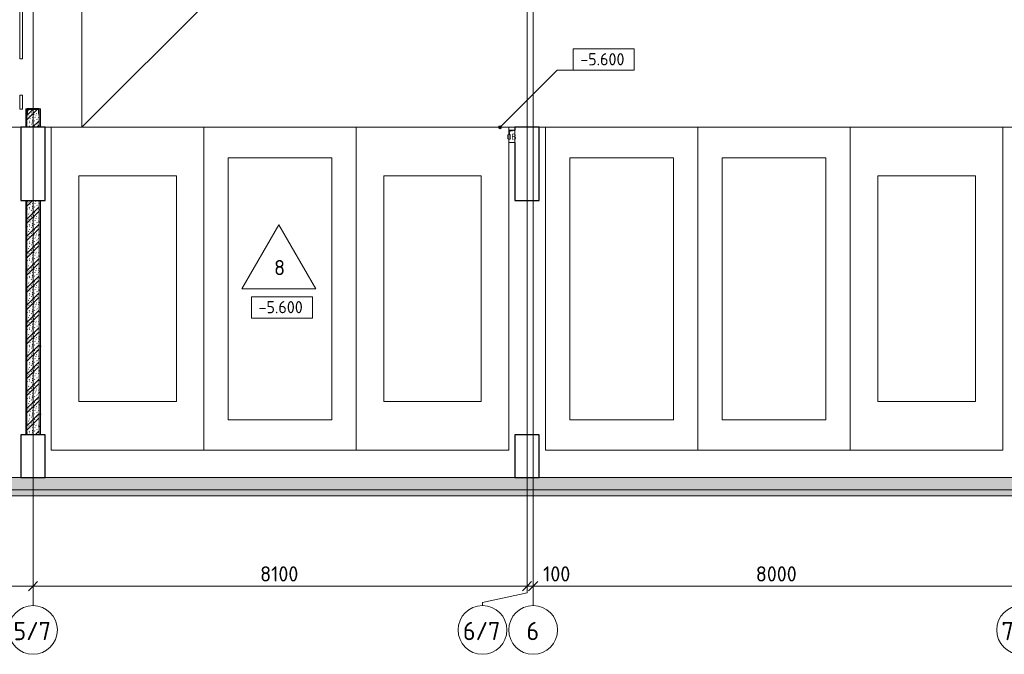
# Model space of a CAD drawing. Header units: millimetres. Extents: x 25420 to 100191, y -10965 to 131188.
# Tile 18 of 53: x 56681 to 72825, y 49550 to 59965. Entities that reach past the tile are written whole.
import ezdxf

# ---------------------------------------------------------------- set-up
doc = ezdxf.new("R2010")
doc.units = ezdxf.units.MM
doc.linetypes.add('3_ Штрих_ 1 х 1 мм', pattern=[2, 1, -1])
doc.linetypes.add('4_ Штрихпунктир_ 10 х 2 мм', pattern=[14, 10, -2, 0, -2])
for name, color, linetype, lineweight in [('A-ANNO-DIMS', 7, 'Continuous', 5), ('A-ANNO-DIMS-100', 7, 'Continuous', 5), ('A-ANNO-NOTE', 7, 'Continuous', 5), ('A-DETL-GENF', 7, 'Continuous', 13), ('A-DOOR', 7, 'Continuous', 13), ('A-FLOR', 7, 'Continuous', 13), ('A-FLOR-IDEN', 7, 'Continuous', 5), ('A-WALL', 7, 'Continuous', 13), ('A-WALL-PATT', 7, 'Continuous', 13), ('C-PRKG', 7, 'Continuous', 13), ('G-ANNO-DIMS', 7, 'Continuous', 5), ('I-WALL', 7, 'Continuous', 13), ('M-EQPM', 7, 'Continuous', 13), ('S-COLS', 7, 'Continuous', 25), ('S-GRID', 7, 'Continuous', 5), ('S-GRID-IDEN', 7, 'Continuous', 5)]:
    doc.layers.add(name, color=color, linetype=linetype, lineweight=lineweight)
doc.styles.add('GOST Common', font='GOST_Common.ttf', dxfattribs={"height": 100})
doc.styles.add('GOST Common_1', font='GOST_Common.ttf', dxfattribs={"height": 300})
doc.styles.add('GOST Common_2', font='GOST_Common.ttf', dxfattribs={"height": 250})
doc.styles.add('GOST Common_3', font='GOST_Common.ttf', dxfattribs={"height": 200})
doc.dimstyles.new('2_5_мм', dxfattribs={"dimscale": 304.8, "dimtxt": 251.428749, "dimasz": 0.492126, "dimexe": 0.492126, "dimexo": 0.492126, "dimgap": 0, "dimtad": 1, "dimdec": 5, "dimrnd": 1e-05, "dimdsep": 46, "dimtxsty": 'GOST Common_2', "dimblk1": 'OBLIQUE', "dimblk2": 'OBLIQUE', "dimsah": 1, "dimcen": 0.09, "dimdle": 0.492126, "dimadec": 5, "dimazin": 2, "dimtfac": 1, "dimtdec": 4, "dimtix": 1, "dimtmove": 1, "dimatfit": 3, "dimfxl": 1, "dimtvp": 1, "dimtolj": 1, "dimtzin": 0, "dimarcsym": 2})
doc.dimstyles.new('2_5_мм_1', dxfattribs={"dimscale": 304.8, "dimtxt": 251.428749, "dimasz": 0.492126, "dimexe": 0.492126, "dimexo": 0.492126, "dimgap": 0, "dimtad": 1, "dimdec": 5, "dimrnd": 1e-05, "dimdsep": 46, "dimtxsty": 'GOST Common_2', "dimblk1": 'OBLIQUE', "dimblk2": 'OBLIQUE', "dimsah": 1, "dimcen": 0.09, "dimdle": 0.492126, "dimadec": 5, "dimazin": 2, "dimtfac": 1, "dimtdec": 4, "dimtix": 1, "dimtmove": 0, "dimatfit": 3, "dimfxl": 1, "dimtvp": 1, "dimtolj": 1, "dimtzin": 0, "dimarcsym": 2})
pattern_1 = [(0, (0, 0), (203.2, 50.8), [3.353, -149.047, 3.353, -149.047, -812.8]), (0, (0, 0), (203.2, 50.8), [-304.8, 3.353, -301.447, 3.353, -149.047, -355.6]), (0, (0, 0), (203.2, 50.8), [-762, 3.353, -98.247, 3.353, -250.647]), (120, (76.2, 25.4), (-145.59409, 150.576362), [3.353, -149.047, 3.353, -149.047, -812.8]), (120, (76.2, 25.4), (-145.59409, 150.576362), [-304.8, 3.353, -301.447, 3.353, -149.047, -355.6]), (120, (76.2, 25.4), (-145.59409, 150.576362), [-762, 3.353, -98.247, 3.353, -250.647]), (240, (101.6, 127), (-57.60591, -201.376362), [3.353, -149.047, 3.353, -149.047, -812.8]), (240, (101.6, 127), (-57.60591, -201.376362), [-304.8, 3.353, -301.447, 3.353, -149.047, -355.6]), (240, (101.6, 127), (-57.60591, -201.376362), [-762, 3.353, -98.247, 3.353, -250.647])]
pattern_2 = [(135, (150.28, 188.64), (-282.8427, 3e-14), [5, -395]), (135, (174.9, 237.36), (-282.8427, 3e-14), [5, -395]), (135, (211.96, 236.53), (-282.8427, 3e-14), [5, -395]), (135, (114.96, 223.96), (-282.8427, 3e-14), [5, -395]), (135, (77.54, 223.96), (-282.8427, 3e-14), [5, -395]), (135, (57.44, 184.52), (-282.8427, 3e-14), [5, -395]), (135, (66.21, 142.9), (-282.8427, 3e-14), [5, -395]), (135, (107.33, 161), (-282.8427, 3e-14), [5, -395]), (135, (99.08, 130.94), (-282.8427, 3e-14), [5, -395]), (135, (22.6, 136.46), (-282.8427, 3e-14), [5, -395]), (135, (21.16, 168.08), (-282.8427, 3e-14), [5, -395]), (135, (46.13, 96.12), (-282.8427, 3e-14), [5, -395]), (135, (3.54, 74.6), (-282.8427, 3e-14), [5, -395]), (135, (40.3, 47.56), (-282.8427, 3e-14), [5, -395]), (135, (39.77, 18.47), (-282.8427, 3e-14), [5, -395]), (135, (76.94, 37.28), (-282.8427, 3e-14), [5, -395]), (135, (114.18, 62.4), (-282.8427, 3e-14), [5, -395]), (135, (139.87, 90.2), (-282.8427, 3e-14), [5, -395]), (135, (141.44, 15.82), (-282.8427, 3e-14), [5, -395]), (135, (188.69, 26.73), (-282.8427, 3e-14), [5, -395]), (135, (176.14, 51.36), (-282.8427, 3e-14), [5, -395]), (135, (177.03, 0), (-282.8427, 3e-14), [5, -395]), (135, (276.61, 8.22), (-282.8427, 3e-14), [5, -395]), (135, (271.19, 31.72), (-282.8427, 3e-14), [5, -395]), (135, (268.29, 119.65), (-282.8427, 3e-14), [5, -395]), (135, (237.92, 101.95), (-282.8427, 3e-14), [5, -395]), (135, (237.92, 158.27), (-282.8427, 3e-14), [5, -395]), (135, (260.4, 204.35), (-282.8427, 3e-14), [5, -395]), (135, (275.54, 235.4), (-282.8427, 3e-14), [5, -395]), (135, (117.62, 268.96), (-282.8427, 3e-14), [5, -395]), (135, (203.62, 273.83), (-282.8427, 3e-14), [5, -395]), (135, (47.24, 279.3), (-282.8427, 3e-14), [5, -395]), (135, (23.2, 266.16), (-282.8427, 3e-14), [5, -395]), (135, (42.78, 232.52), (-282.8427, 3e-14), [5, -395]), (135, (177.76, 90.57), (-282.8427, 3e-14), [5, -395]), (135, (181.12, 121.8), (-282.8427, 3e-14), [5, -395]), (135, (206.73, 172.06), (-282.8427, 3e-14), [5, -395]), (135, (143.14, 136.62), (-282.8427, 3e-14), [5, -395]), (135, (211.51, 131.86), (-282.8427, 3e-14), [5, -395]), (135, (81.47, 95.1), (-282.8427, 3e-14), [5, -395]), (135, (235.13, 60.46), (-282.8427, 3e-14), [5, -395]), (135, (242.24, 4.89), (-282.8427, 3e-14), [5, -395]), (45, (0, 106.07), (-282.8427, 0), []), (45, (106.07, 0), (-282.8427, 0), []), (45, (176.78, 0), (-282.8427, 0), []), (45, (0, 176.78), (-282.8427, 0), [])]

# ---------------------------------------------------------------- blocks, each defined once
blk = doc.blocks.new('Наметкина 10_РД_АР_П_Отделка_R21_rvt-1--01_Подвал_МП_часть Б')
at = {"layer": 'A-WALL-PATT', "lineweight": 5}
h = blk.add_hatch(dxfattribs=at)
h.set_pattern_fill('FP_6', color=256, style=0, pattern_type=2)
h.set_pattern_definition(pattern_1)
h.paths.add_polyline_path([(56780, 58200), (56800, 58200), (56799, 58500), (56780, 58500), (56780, 58295)])
h.paths.add_polyline_path([(56800, 63750), (56800, 65200), (56780, 65200), (56780, 63750)])
h = blk.add_hatch(dxfattribs=at)
h.set_pattern_fill('FP_6', color=256, style=0, pattern_type=2)
h.set_pattern_definition(pattern_1)
h.paths.add_polyline_path([(57000, 58200), (57020, 58200), (57020, 58500), (57000, 58500)])
h.paths.add_polyline_path([(57000, 63750), (57020, 63750), (57020, 65200), (57000, 65200), (57000, 63755)])
h = blk.add_hatch(dxfattribs=at)
h.set_pattern_fill('FP_6', color=256, style=0, pattern_type=2)
h.set_pattern_definition(pattern_1)
h.paths.add_polyline_path([(56800, 53150), (56800, 57000), (56780, 57000), (56780, 53150)])
h = blk.add_hatch(dxfattribs=at)
h.set_pattern_fill('FP_6', color=256, style=0, pattern_type=2)
h.set_pattern_definition(pattern_1)
h.paths.add_polyline_path([(57020, 53150), (57020, 57000), (57000, 57000), (57000, 53150)])
at = {"layer": 'A-WALL'}
for p, q in [((56799, 58500), (56780, 58500)), ((56780, 58500), (56780, 58200)), ((57000, 58500), (57000, 58200)), ((57020, 58500), (57000, 58500)), ((57020, 58200), (57020, 58500)), ((56800, 58200), (56800, 58424)), ((56780, 58200), (56800, 58200)), ((57000, 58200), (57020, 58200)), ((56800, 57000), (56780, 57000)), ((56780, 57000), (56780, 53150)), ((56800, 53150), (56800, 57000)), ((57000, 57000), (57000, 53150)), ((57020, 57000), (57000, 57000)), ((57020, 53150), (57020, 57000)), ((56780, 53150), (56800, 53150)), ((57000, 53150), (57020, 53150))]:
    blk.add_line(p, q, dxfattribs=at)
blk = doc.blocks.new('АР_Машиноместо - 4900x2400_М__5300х2500_-V4--01_Подвал_МП_часть Б')
at = {"layer": 'C-PRKG'}
for p, q in [((2500, 0), (0, 0)), ((0, 0), (0, -5300)), ((2500, 0), (2500, -5300)), ((450, -800), (450, -4500)), ((450, -800), (2050, -800)), ((2050, -800), (2050, -4500)), ((450, -4500), (2050, -4500)), ((2500, -5300), (0, -5300))]:
    blk.add_line(p, q, dxfattribs=at)
blk = doc.blocks.new('АР_Машиноместо - 5300x2500_С-V3--01_Подвал_МП_часть Б')
at = {"layer": 'C-PRKG'}
for p, q in [((2500, 5300), (0, 5300)), ((0, 0), (0, 5300)), ((2500, 0), (2500, 5300)), ((400, 4800), (2100, 4800)), ((400, 500), (400, 4800)), ((2100, 500), (2100, 4800)), ((400, 500), (2100, 500)), ((2500, 0), (0, 0))]:
    blk.add_line(p, q, dxfattribs=at)
blk = doc.blocks.new('АР_Машиноместо - 4900x2400_М__5300х2500_-V9--01_Подвал_МП_часть Б')
at = {"layer": 'C-PRKG'}
for p, q in [((2500, 5300), (0, 5300)), ((0, 250), (0, 5300)), ((2500, 0), (2500, 5300)), ((450, 4500), (2050, 4500)), ((450, 800), (450, 4500)), ((2050, 800), (2050, 4500)), ((450, 800), (2050, 800)), ((0, 0), (0, 50)), ((2500, 0), (0, 0))]:
    blk.add_line(p, q, dxfattribs=at)
blk = doc.blocks.new('АР_Машиноместо - 4900x2400_М__5300х2500_-3113489--01_Подвал_МП_часть Б')
at = {"layer": 'C-PRKG'}
for p, q in [((2500, 5300), (0, 5300)), ((0, 0), (0, 5300)), ((2500, 0), (2500, 5300)), ((450, 4500), (2050, 4500)), ((450, 800), (450, 4500)), ((2050, 800), (2050, 4500)), ((450, 800), (2050, 800)), ((2500, 0), (0, 0))]:
    blk.add_line(p, q, dxfattribs=at)
blk = doc.blocks.new('АР_Машиноместо - 5300x2500_С-V5--01_Подвал_МП_часть Б')
at = {"layer": 'C-PRKG'}
for p, q in [((2500, 0), (0, 0)), ((0, 0), (0, -5300)), ((2500, 0), (2500, -5300)), ((400, -500), (400, -4800)), ((400, -500), (2100, -500)), ((2100, -500), (2100, -4800)), ((400, -4800), (2100, -4800)), ((2500, -5300), (0, -5300))]:
    blk.add_line(p, q, dxfattribs=at)
blk = doc.blocks.new('АР_Канал вертикальный прямоугольный - ОВ-4138197--01_Подвал_МП_часть Б')
at = {"layer": 'A-DETL-GENF'}
blk.add_hatch(color=256, dxfattribs=at).paths.add_polyline_path([(-50, -100), (-35, 85), (50, 100), (-50, 100)])
at = {"layer": 'A-DETL-GENF', "linetype": '3_ Штрих_ 1 х 1 мм'}
for p, q in [((50, 100), (-50, 100)), ((-50, 100), (-50, -100)), ((50, 100), (-50, 100)), ((-50, 100), (-50, -100)), ((-50, -100), (-35, 85)), ((-50, -100), (-35, 85)), ((-35, 85), (50, 100)), ((-35, 85), (50, 100)), ((50, -100), (50, 100)), ((-50, -100), (50, -100))]:
    blk.add_line(p, q, dxfattribs=at)
at = {"layer": 'M-EQPM'}
for p, q in [((-50, -100), (-50, 100)), ((-50, 100), (50, 100)), ((50, 100), (50, -100)), ((50, -100), (-50, -100))]:
    blk.add_line(p, q, dxfattribs=at)
blk = doc.blocks.new('АР_Фахверк_ _Швеллер полки параллельные_ - 20П-6181214--01_Подвал_МП_часть Б')
at = {"layer": 'S-COLS'}
blk.add_hatch(color=256, dxfattribs=at).paths.add_polyline_path([(53, -100), (53, -97), (51, -93), (47, -91), (-8, -91), (-15, -88), (-18, -82), (-18, 81), (-15, 88), (-8, 91), (47, 91), (51, 93), (53, 96), (53, 100), (-23, 100), (-23, -100)])
for p, q in [((53, 100), (-23, 100)), ((-23, 100), (-23, -100)), ((-18, -82), (-18, 81)), ((-8, 91), (47, 91)), ((53, 96), (53, 100)), ((-23, -100), (53, -100)), ((47, -91), (-8, -91)), ((53, -100), (53, -97))]:
    blk.add_line(p, q, dxfattribs=at)
for centre, radius, start, end in [((-8, 81), 9.5, 90, 180), ((47, 96), 5.5, 270, 360), ((-8, -82), 9.5, 180, 270), ((47, -97), 5.5, 360, 90)]:
    blk.add_arc(centre, radius, start, end, dxfattribs=at)
blk = doc.blocks.new('АР-Ворота сборка - Ворота секционные_5200х2600 _h_-7307873--01_Подвал_МП_часть Б')
at = {"layer": 'A-DETL-GENF'}
for p, q in [((-2275, 218), (-2503, 218)), ((-2503, 218), (-2503, 173)), ((-2503, 173), (-2275, 173)), ((-2275, 173), (-2275, 218)), ((-1675, 218), (-1675, 173)), ((2753, 218), (-1675, 218)), ((-1675, 173), (2753, 173)), ((2753, 173), (2753, 218))]:
    blk.add_line(p, q, dxfattribs=at)
blk = doc.blocks.new('Ось сетки - 8_0 мм-31302--01_Подвал_МП_часть Б')
at = {"layer": 'S-GRID-IDEN'}
blk.add_circle((0, 0), 4, dxfattribs=at)
blk = doc.blocks.new('Марка полов - Марка полов-4106608--01_Подвал_МП_часть Б')
at = {"layer": 'A-FLOR-IDEN'}
for p, q in [((0, 7), (-6.06, -3.5)), ((6.06, -3.5), (0, 7)), ((-6.06, -3.5), (6.06, -3.5))]:
    blk.add_line(p, q, dxfattribs=at)
blk = doc.blocks.new('Высотные отметки - Frame_2-749557--01_Подвал_МП_часть Б')
at = {"layer": 'G-ANNO-DIMS'}
for p, q in [((-5, 3.5), (-5, 0)), ((5, 3.5), (-5, 3.5)), ((5, 0), (5, 3.5)), ((-5, 0), (5, 0))]:
    blk.add_line(p, q, dxfattribs=at)
blk = doc.blocks.new('DIMBLOCK176--01_Подвал_МП_часть Б')
at = {"layer": 'A-ANNO-DIMS-100', "transparency": 16777216}
for p, q in [((48800, 50624), (48800, 50818)), ((56900, 50624), (56900, 50818)), ((48800, 50668), (56900, 50668)), ((48800, 50668), (48800, 50624)), ((56900, 50668), (56900, 50624))]:
    blk.add_line(p, q, dxfattribs=at)
at = {"layer": 'A-ANNO-DIMS-100', "lineweight": 25, "transparency": 16777216}
for p, q in [((48800, 50668), (48875, 50743)), ((56900, 50668), (56975, 50743)), ((48800, 50668), (48725, 50593)), ((56900, 50668), (56825, 50593))]:
    blk.add_line(p, q, dxfattribs=at)
at = {"layer": 'A-ANNO-DIMS-100', "color": 0, "transparency": 16777216, "insert": (52524, 50995), "char_height": 250, "width": 782.41, "attachment_point": 1, "line_spacing_factor": 1.022761, "style": 'GOST Common_2'}
blk.add_mtext('8100', dxfattribs=at)
blk = doc.blocks.new('_Oblique')
at = {"color": 0, "linetype": 'ByBlock', "lineweight": -2}
blk.add_line((-0.5, -0.5), (0.5, 0.5), dxfattribs=at)
blk = doc.blocks.new('DIMBLOCK177--01_Подвал_МП_часть Б')
at = {"layer": 'A-ANNO-DIMS-100', "transparency": 16777216}
for p, q in [((56900, 50624), (56900, 50818)), ((65000, 50624), (65000, 50818)), ((56900, 50668), (65000, 50668)), ((56900, 50668), (56900, 50624)), ((65000, 50668), (65000, 50624))]:
    blk.add_line(p, q, dxfattribs=at)
at = {"layer": 'A-ANNO-DIMS-100', "lineweight": 25, "transparency": 16777216}
for p, q in [((56900, 50668), (56975, 50743)), ((65000, 50668), (65075, 50743)), ((56900, 50668), (56825, 50593)), ((65000, 50668), (64925, 50593))]:
    blk.add_line(p, q, dxfattribs=at)
at = {"layer": 'A-ANNO-DIMS-100', "color": 0, "transparency": 16777216, "insert": (60624, 50995), "char_height": 250, "width": 782.41, "attachment_point": 1, "line_spacing_factor": 1.022761, "style": 'GOST Common_2'}
blk.add_mtext('8100', dxfattribs=at)
blk = doc.blocks.new('DIMBLOCK178--01_Подвал_МП_часть Б')
at = {"layer": 'A-ANNO-DIMS-100', "transparency": 16777216}
for p, q in [((65000, 50624), (65000, 50818)), ((65100, 50624), (65100, 50818)), ((65000, 50668), (65100, 50668)), ((65000, 50668), (65000, 50624)), ((65163, 50668), (65050, 50668)), ((65100, 50668), (65100, 50624)), ((65740, 50668), (65163, 50668))]:
    blk.add_line(p, q, dxfattribs=at)
at = {"layer": 'A-ANNO-DIMS-100', "lineweight": 25, "transparency": 16777216}
for p, q in [((65000, 50668), (65075, 50743)), ((65100, 50668), (65175, 50743)), ((65000, 50668), (64925, 50593)), ((65100, 50668), (65025, 50593))]:
    blk.add_line(p, q, dxfattribs=at)
at = {"layer": 'A-ANNO-DIMS-100', "color": 0, "transparency": 16777216, "insert": (65263, 50995), "char_height": 250, "width": 572.75, "attachment_point": 1, "line_spacing_factor": 1.022761, "style": 'GOST Common_2'}
blk.add_mtext('100', dxfattribs=at)
blk = doc.blocks.new('DIMBLOCK179--01_Подвал_МП_часть Б')
at = {"layer": 'A-ANNO-DIMS-100', "transparency": 16777216}
for p, q in [((65100, 50624), (65100, 50818)), ((73100, 50624), (73100, 50818)), ((65100, 50668), (73250, 50668)), ((65100, 50668), (65100, 50624)), ((73100, 50668), (73100, 50624))]:
    blk.add_line(p, q, dxfattribs=at)
at = {"layer": 'A-ANNO-DIMS-100', "lineweight": 25, "transparency": 16777216}
for p, q in [((65100, 50668), (65175, 50743)), ((73100, 50668), (73175, 50743)), ((65100, 50668), (65025, 50593)), ((73100, 50668), (73025, 50593))]:
    blk.add_line(p, q, dxfattribs=at)
at = {"layer": 'A-ANNO-DIMS-100', "color": 0, "transparency": 16777216, "insert": (68751, 50995), "char_height": 250, "width": 838.66, "attachment_point": 1, "line_spacing_factor": 1.022761, "style": 'GOST Common_2'}
blk.add_mtext('8000', dxfattribs=at)

msp = doc.modelspace()

# ---------------------------------------------------------------- hatches: boundary and pattern name
at = {"layer": 'A-WALL-PATT', "lineweight": 5}
h = msp.add_hatch(dxfattribs=at)
h.set_pattern_fill('FP_2', color=256, style=0, pattern_type=2)
h.set_pattern_definition(pattern_2)
h.paths.add_polyline_path([(57000, 58200), (56999, 58424), (56995.5, 58424), (56991.610913, 58425.610913), (56990, 58429.5), (56990, 58485.3), (56987.217514, 58492.017514), (56980.5, 58494.8), (56817.5, 58494.8), (56810.782486, 58492.017514), (56808, 58485.3), (56808, 58429.5), (56806.389087, 58425.610913), (56800, 58424), (56800, 58200), (56999, 58200)])
h = msp.add_hatch(dxfattribs=at)
h.set_pattern_fill('FP_2', color=256, style=0, pattern_type=2)
h.set_pattern_definition(pattern_2)
h.paths.add_polyline_path([(57000, 53150), (57000, 57000), (56800, 57000), (56800, 53150)])
h = msp.add_hatch(dxfattribs=at)
h.set_pattern_fill('FP_1', color=256, style=0, pattern_type=2)
h.set_pattern_definition([(45, (0, 0), (-114.04925, 114.04925), []), (45, (114.05, 0), (-114.04925, 114.04925), [201.612, -40.322, 3.353, -36.97])])
h.paths.add_polyline_path([(37700, 52150), (73070, 52150), (73070, 52450), (37700, 52450)])
at = {"layer": 'G-ANNO-DIMS'}
h = msp.add_hatch(color=256, dxfattribs=at)
edge = h.paths.add_edge_path()
edge.add_arc((64558.669081, 58200), 25, 0, 360)

# ---------------------------------------------------------------- linework, layer by layer
at = {"layer": 'A-FLOR'}
for p, q in [((57699.967009, 58200), (57699.967009, 64200)), ((57699.967009, 58200), (60599.978594, 61100.011585)), ((56700, 58200), (49000, 58200)), ((56099.967009, 58200), (56700, 58200)), ((64800, 58200), (57100, 58200)), ((64800, 58200), (57100, 58200)), ((73070, 58200), (65200, 58200))]:
    msp.add_line(p, q, dxfattribs=at)
at = {"layer": 'A-WALL'}
for p, q in [((73070, 52450), (40900, 52450)), ((37700, 52150), (73370, 52150))]:
    msp.add_line(p, q, dxfattribs=at)
at = {"layer": 'G-ANNO-DIMS'}
for p, q in [((64558.669081, 58200), (65492.976523, 59134.307442)), ((65492.976523, 59134.307442), (66254.29658, 59134.307442))]:
    msp.add_line(p, q, dxfattribs=at)
msp.add_circle((64558.669081, 58200), 25, dxfattribs=at)
at = {"layer": 'I-WALL'}
for p, q in [((57000, 58200), (57000, 58500)), ((56800, 58424), (56800, 58200)), ((56800, 58200), (57000, 58200)), ((56800, 57000), (56800, 53150)), ((57000, 57000), (56800, 57000)), ((57000, 53150), (57000, 57000)), ((56800, 53150), (57000, 53150))]:
    msp.add_line(p, q, dxfattribs=at)
at = {"layer": 'S-COLS'}
for p, q in [((57100, 58200), (56700, 58200)), ((56700, 58200), (56700, 57000)), ((57100, 57000), (57100, 58200)), ((65200, 58200), (64800, 58200)), ((64800, 58200), (64800, 58150)), ((65200, 57000), (65200, 58200)), ((64800, 57950), (64800, 57000)), ((56700, 57000), (57100, 57000)), ((64800, 57000), (65200, 57000)), ((57100, 53150), (56700, 53150)), ((56700, 53150), (56700, 52450)), ((57100, 52450), (57100, 53150)), ((65200, 53150), (64800, 53150)), ((64800, 53150), (64800, 52450)), ((65200, 52450), (65200, 53150)), ((56700, 52450), (57100, 52450)), ((64800, 52450), (65200, 52450))]:
    msp.add_line(p, q, dxfattribs=at)
at = {"layer": 'S-GRID', "linetype": '4_ Штрихпунктир_ 10 х 2 мм'}
for p, q in [((65100, 50350), (65100, 130388.42805)), ((56900, 50350), (56900, 80104.964717)), ((65000, 50560.12304), (65000, 80104.964717)), ((90016.401776, 58200), (28300, 58200)), ((90016.401776, 52250), (28300, 52250))]:
    msp.add_line(p, q, dxfattribs=at)
at = {"layer": 'S-GRID'}
for p, q in [((65000, 50560.12304), (64269.375035, 50400.8)), ((64269.375035, 50400.8), (64269.375035, 50350))]:
    msp.add_line(p, q, dxfattribs=at)

# ---------------------------------------------------------------- block references
at = {"lineweight": 5}
msp.add_blockref('Наметкина 10_РД_АР_П_Отделка_R21_rvt-1--01_Подвал_МП_часть Б', (0, 0), dxfattribs=at)
at = {"layer": 'A-DOOR', "rotation": 89.9999999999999}
msp.add_blockref('АР-Ворота сборка - Ворота секционные_5200х2600 _h_-7307873--01_Подвал_МП_часть Б', (56900, 61000), dxfattribs=at)
at = {"layer": 'A-FLOR-IDEN', "xscale": 99.99999999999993, "yscale": 99.99999999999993, "zscale": 99.99999999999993}
msp.add_blockref('Марка полов - Марка полов-4106608--01_Подвал_МП_часть Б', (60929.260995, 55899.733353), dxfattribs=at)
at = {"layer": 'C-PRKG'}
for name, p in [('АР_Машиноместо - 4900x2400_М__5300х2500_-V4--01_Подвал_МП_часть Б', (57200, 58200)), ('АР_Машиноместо - 5300x2500_С-V5--01_Подвал_МП_часть Б', (65300, 58200)), ('АР_Машиноместо - 5300x2500_С-V5--01_Подвал_МП_часть Б', (67800, 58200))]:
    msp.add_blockref(name, p, dxfattribs=at)
at = {"layer": 'C-PRKG', "rotation": 180}
for name, p in [('АР_Машиноместо - 5300x2500_С-V3--01_Подвал_МП_часть Б', (62200, 58200)), ('АР_Машиноместо - 4900x2400_М__5300х2500_-V9--01_Подвал_МП_часть Б', (64700, 58200)), ('АР_Машиноместо - 4900x2400_М__5300х2500_-3113489--01_Подвал_МП_часть Б', (72800, 58200))]:
    msp.add_blockref(name, p, dxfattribs=at)
at = {"layer": 'G-ANNO-DIMS', "extrusion": (0, 0, -1), "xscale": 99.99999999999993, "yscale": 99.99999999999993, "zscale": 99.99999999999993}
msp.add_blockref('Высотные отметки - Frame_2-749557--01_Подвал_МП_часть Б', (-66254.29658, 59134.307442), dxfattribs=at)
at = {"layer": 'G-ANNO-DIMS', "xscale": 99.99999999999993, "yscale": 99.99999999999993, "zscale": 99.99999999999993}
msp.add_blockref('Высотные отметки - Frame_2-749557--01_Подвал_МП_часть Б', (60980.29529, 55065.771865), dxfattribs=at)
at = {"layer": 'M-EQPM'}
msp.add_blockref('АР_Канал вертикальный прямоугольный - ОВ-4138197--01_Подвал_МП_часть Б', (64750, 58050), dxfattribs=at)
at = {"layer": 'S-COLS', "rotation": 270.0000000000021}
msp.add_blockref('АР_Фахверк_ _Швеллер полки параллельные_ - 20П-6181214--01_Подвал_МП_часть Б', (56899, 58477), dxfattribs=at)
at = {"layer": 'S-GRID-IDEN', "xscale": 99.99999999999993, "yscale": 99.99999999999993, "zscale": 99.99999999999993}
for p in [(56900, 49950), (64269.375035, 49950), (65100, 49950), (73100, 49950)]:
    msp.add_blockref('Ось сетки - 8_0 мм-31302--01_Подвал_МП_часть Б', p, dxfattribs=at)

# ---------------------------------------------------------------- texts
at = {"layer": 'A-ANNO-NOTE', "insert": (64668.906744, 58093.609736), "char_height": 100, "width": 200.421875, "attachment_point": 1, "style": 'GOST Common'}
msp.add_mtext('ОВ', dxfattribs=at)
at = {"layer": 'A-FLOR-IDEN', "insert": (60852.384711, 56021.795026), "char_height": 250, "width": 216.455625, "attachment_point": 1, "style": 'GOST Common_2'}
msp.add_mtext('\\fGOST Common|b0|i0|c204|p34|;8', dxfattribs=at)
at = {"layer": 'G-ANNO-DIMS', "char_height": 200, "width": 917.17566319, "attachment_point": 1, "line_spacing_factor": 1.022761, "style": 'GOST Common_3'}
for insert in [(65872.140054, 59415.673103), (60598.138764, 55347.137526)]:
    msp.add_mtext('-5.600', dxfattribs=dict(at, insert=insert))
at = {"layer": 'S-GRID-IDEN', "char_height": 300, "attachment_point": 1, "style": 'GOST Common_1'}
for s, insert, width in [('5/7', (56578.87793, 50082.087149), 769.62), ('6/7', (63948.252966, 50082.087149), 769.62), ('\\fGOST Common|b0|i0|c204|p34|;6', (64990.87793, 50082.087149), 256.54), ('7/7', (72778.87793, 50082.087149), 769.62)]:
    msp.add_mtext(s, dxfattribs=dict(at, insert=insert, width=width))

# ---------------------------------------------------------------- dimensions: what is measured, and where the dimension line sits
at = {"layer": 'A-ANNO-DIMS'}
for base, p1, p2, override, picture, middle in [((56900.0000000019, 50667.8836340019), (48800.0000000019, 50773.9496511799), (56900.0000000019, 50773.9496511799), {"dimpost": '<>', "dimfxl": 8100}, 'DIMBLOCK176--01_Подвал_МП_часть Б', (52850.0000000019, 50792.8836340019)), ((65000.0000000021, 50667.8836340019), (56900.0000000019, 50773.9496511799), (65000.0000000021, 50773.9496511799), {"dimpost": '<>', "dimfxl": 8100}, 'DIMBLOCK177--01_Подвал_МП_часть Б', (60950.000000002, 50792.8836340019)), ((73100.000000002, 50667.8836340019), (65100.0000000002, 50773.9496511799), (73100.000000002, 50773.9496511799), {"dimpost": '<>', "dimfxl": 8000}, 'DIMBLOCK179--01_Подвал_МП_часть Б', (69100.0000000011, 50792.8836340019))]:
    dim = msp.add_linear_dim(base=base, p1=p1, p2=p2, dimstyle='2_5_мм_1', override=override, dxfattribs=at)
    dim.commit()
    dim.dimension.update_dxf_attribs({"geometry": picture, "text_midpoint": middle})
dim = msp.add_linear_dim(base=(65100, 50667.883634), p1=(65000, 50773.949651), p2=(65100, 50773.949651), dimstyle='2_5_мм', override={"dimpost": '<>', "dimfxl": 100}, dxfattribs=at)
dim.commit()
dim.dimension.update_dxf_attribs({"geometry": 'DIMBLOCK178--01_Подвал_МП_часть Б', "text_midpoint": (65549.534385, 50827.924043), "dimtype": 160})

doc.saveas('drawing.dxf')
